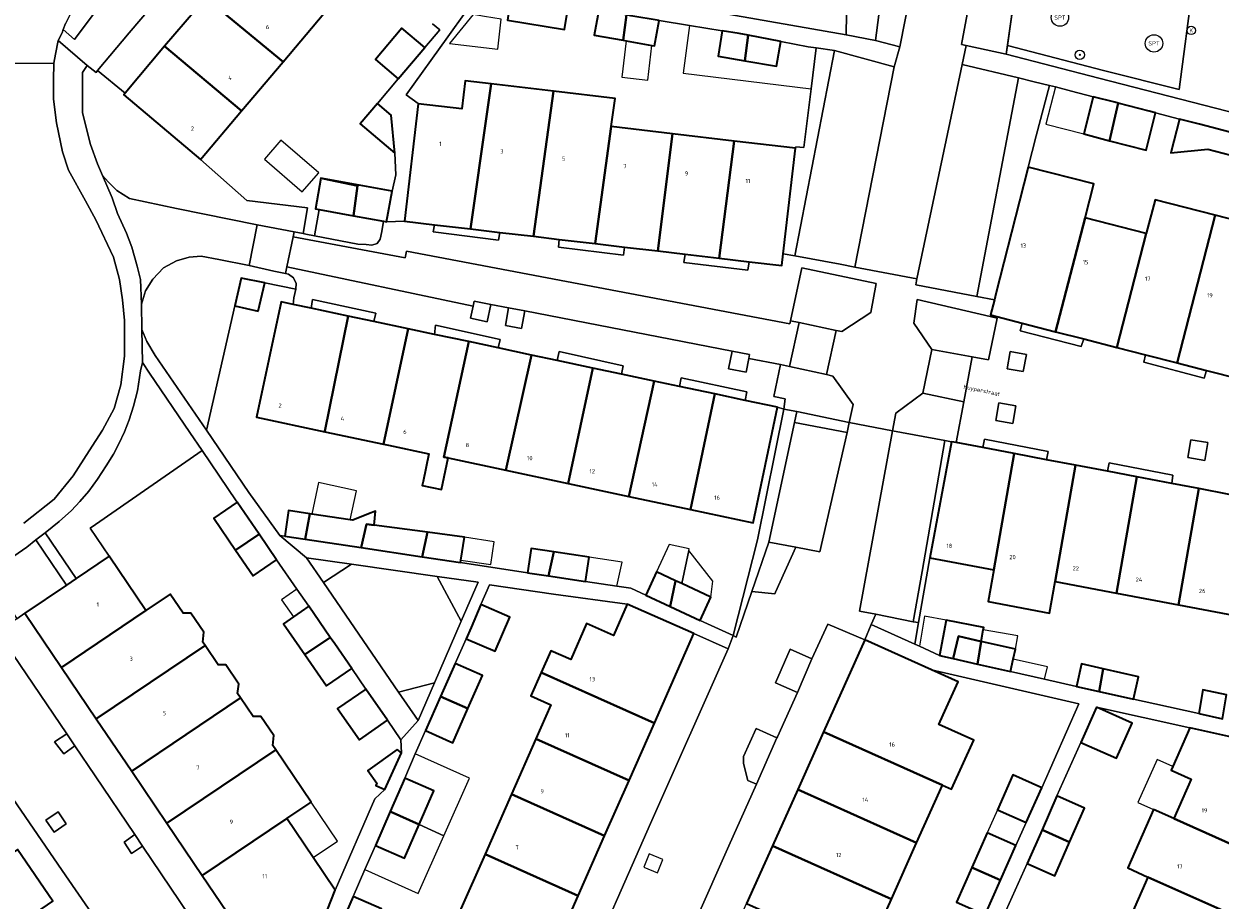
# Model space of a CAD drawing. Header units: metres. Extents: x 73718 to 76933, y 443658 to 446696.
# Tile 75 of 153: x 74532 to 74635, y 445877 to 445952. Entities that reach past the tile are written whole.
import ezdxf
from ezdxf.enums import TextEntityAlignment as Align

# ---------------------------------------------------------------- set-up
doc = ezdxf.new("R2010")
doc.units = ezdxf.units.M
for name, color, linetype, lineweight in [('B-WE-GR-BEPLANTING_CULTUUR_BODEMBEDEKKER-GV', 90, 'Continuous', 18), ('B-WE-GR-BEPLANTING_CULTUUR_HEESTERS-GV', 90, 'Continuous', 18), ('B-WE-GR-BEPLANTING_CULTUUR_ROOS-GV', 90, 'Continuous', 18), ('B-WE-GR-BEPLANTING_CULTUUR_VASTE PLANTENVAK-GV', 90, 'Continuous', 18), ('B-WE-GR-BOOM-S', 90, 'Continuous', 25), ('B-WE-GR-STRUIK-GV', 90, 'Continuous', 13), ('B-WE-IE-MEUBILAIR-S', 7, 'Continuous', 25), ('B-WE-IE-MEUBILAIR_WEGMEUBILAIR-GV', 7, 'Continuous', 18), ('B-WE-IE-MEUBILAIR_WEGMEUBILAIR-S', 7, 'Continuous', 25), ('B-WE-IE-TERREINAFSCHEIDING_KUNSTMATIG_HEKWERK-G', 20, 'IE-TERREINAFSCHEIDING_KUNSTMATIG-SO', 18), ('B-WE-OG-BEBOUWING-GV', 7, 'Continuous', 35), ('B-WE-OG-BEBOUWING-T18', 10, 'Continuous', 18), ('B-WE-OG-BEBOUWING_LUIFEL-GV', 7, 'Continuous', 18), ('B-WE-OG-BEBOUWING_OVERBOUWING-GV', 7, 'Continuous', 18), ('B-WE-OG-TERREIN_ERF-GV', 7, 'Continuous', 18), ('B-WE-OG-TOPOGRAFIE-T18', 10, 'Continuous', 18), ('B-WE-VH-GESLOTENVERHARDING_ASFALT-GV', 10, 'Continuous', 18), ('B-WE-VH-GESLOTENVERHARDING_KUNSTSTOF-GV', 10, 'Continuous', 18), ('B-WE-VH-OPENVERHARDING-GV', 30, 'Continuous', 18), ('B-WE-VH-OPENVERHARDING_BETONSTRAATSTEEN-GV', 30, 'Continuous', 18), ('B-WE-VH-OPENVERHARDING_SIERBESTRATING-GV', 30, 'Continuous', 18), ('B-WE-VH-OPENVERHARDING_TEGEL-GV', 30, 'Continuous', 18)]:
    doc.layers.add(name, color=color, linetype=linetype, lineweight=lineweight)
doc.styles.add('NLCS-ISO', font='NLCS-ISO.ttf')
doc.styles.add('NLCS-ISO-M200-T18', font='NLCS-ISO.ttf', dxfattribs={"height": 0.36})
doc.linetypes.add('IE-TERREINAFSCHEIDING_KUNSTMATIG-SO', pattern='A,4,[82,NLCS.SHX,S=0.75,R=90,X=0,Y=0],4,-2', length=10)

# ---------------------------------------------------------------- blocks, each defined once
blk = doc.blocks.new('SIE-MEUBILAIR_PUT_KOLK-SO')
blk.add_circle((0, 0), 1.8)
at = {"style": 'NLCS-ISO'}
blk.add_text('K', height=1.8, dxfattribs=at).set_placement((0, 0), align=Align.MIDDLE_CENTER)
blk = doc.blocks.new('SIE-WEG_SPEELTOESTEL-SO')
blk.add_circle((0, 0), 3.75)
at = {"style": 'NLCS-ISO'}
blk.add_text('SPT', height=1.8, dxfattribs=at).set_placement((0, 0), align=Align.MIDDLE_CENTER)
blk = doc.blocks.new('SGR-BOOM_GBKN-SO')
at = {"linetype": 'ByBlock', "lineweight": 18}
h = blk.add_hatch(color=0, dxfattribs=at)
h.dxf.hatch_style = 1
edge = h.paths.add_edge_path()
edge.add_arc((0, 0), 0.25, 0, 360)
at = {"color": 0, "linetype": 'ByBlock', "lineweight": 18}
for radius in [2, 0.25]:
    blk.add_circle((0, 0), radius, dxfattribs=at)
at = {"color": 0, "linetype": 'ByBlock', "lineweight": 18, "style": 'NLCS-ISO'}
blk.add_attdef('SOORT', (2.5, 0), '', height=1.5, dxfattribs=at)

msp = doc.modelspace()

# ---------------------------------------------------------------- linework, layer by layer
at = {"layer": 'B-WE-GR-BEPLANTING_CULTUUR_BODEMBEDEKKER-GV', "flags": 128}
for points in [[(74605.184, 445950.847), (74607.26, 445950.297), (74608.195, 445954.977), (74608.285, 445955.797), (74608.279, 445956.209), (74608.272, 445956.622), (74608.156, 445957.439), (74607.939, 445958.235), (74607.623, 445958.998), (74605.295, 445958.166), (74605.459, 445957.844), (74605.846, 445955.936)], [(74541.428, 445957.887), (74538.333, 445957.401), (74537.611, 445956.356), (74536.74, 445954.902), (74536.294, 445953.941), (74535.465, 445952.291), (74535.276, 445951.791), (74536.227, 445950.914)], [(74597.862, 445926.722), (74598.602, 445926.566), (74601.794, 445925.895), (74602.278, 445925.793), (74604.77, 445927.429), (74605.222, 445929.93), (74598.82, 445931.282)], [(74572.055, 445928.12), (74570.634, 445928.412), (74570.545, 445927.98), (74570.332, 445926.938), (74571.754, 445926.646)], [(74573.326, 445926.326), (74574.714, 445926.077), (74574.983, 445927.581), (74573.596, 445927.83)], [(74611.728, 445916.321), (74612.108, 445916.249), (74612.786, 445919.75), (74609.24, 445920.514), (74606.936, 445918.788), (74606.649, 445917.272), (74611.132, 445916.433)], [(74632.316, 445916.485), (74632.062, 445914.965), (74633.512, 445914.722), (74633.767, 445916.243)], [(74556.213, 445906.342), (74557.68, 445904.2), (74560.09, 445905.79)], [(74570.968, 445904.24), (74567.46, 445904.74), (74569.51, 445900.88)], [(74565.803, 445892.337), (74567.21, 445895.58), (74564.13, 445894.78)], [(74536.264, 445890.158), (74535.578, 445891.199), (74534.524, 445890.5), (74535.326, 445889.484)], [(74534.475, 445882.75), (74535.519, 445883.465), (74534.823, 445884.483), (74533.778, 445883.768)], [(74541.44, 445882.531), (74540.5, 445881.869), (74541.148, 445880.891), (74542.088, 445881.527)]]:
    msp.add_lwpolyline(points, close=True, dxfattribs=at)
at = {"layer": 'B-WE-GR-BEPLANTING_CULTUUR_HEESTERS-GV', "flags": 128}
for points in [[(74616.121, 445961.073), (74612.961, 445958.795), (74613.895, 445957.576), (74612.563, 445950.506), (74612.988, 445950.414), (74616.428, 445949.669), (74616.529, 445950.395), (74617.329, 445956.149), (74617.545, 445957.623), (74618.029, 445960.933)], [(74585.412, 445954.368), (74602.66, 445951.316), (74602.681, 445953.141), (74599.883, 445953.532), (74599, 445954.759), (74598.586, 445954.824), (74598.487, 445954.84), (74597.312, 445953.895), (74589.598, 445955.089), (74589.509, 445956.708), (74588.818, 445956.745), (74587.809, 445956.792), (74587.742, 445956.067), (74587.109, 445955.497), (74585.644, 445955.744)], [(74538.649, 445939.212), (74539.149, 445938.694), (74539.874, 445937.944), (74540.967, 445937.251), (74545.008, 445936.379), (74551.965, 445934.993), (74553.012, 445934.784), (74555.147, 445934.377), (74555.932, 445934.227), (74556.297, 445936.431), (74551.072, 445937.07), (74547.069, 445940.589), (74540.471, 445946.165), (74540.601, 445946.318), (74538.224, 445948.252), (74538.092, 445948.094), (74537.328, 445948.69), (74536.941, 445948.085), (74536.941, 445946.385), (74536.941, 445944.635), (74537.254, 445943.36), (74537.615, 445941.883), (74538.212, 445940.22)], [(74613.896, 445928.823), (74615.405, 445928.534), (74615.536, 445929.045), (74617.577, 445937.016), (74618.323, 445939.949), (74619.004, 445942.624), (74620.145, 445946.979), (74618.839, 445947.292), (74617.492, 445947.614)], [(74557.284, 445936.292), (74556.887, 445934.044), (74560.622, 445933.331), (74561.334, 445933.293), (74561.828, 445933.229), (74562.298, 445933.382), (74562.552, 445933.739), (74562.692, 445934.412), (74562.836, 445935.284), (74560.242, 445935.755)], [(74542.028, 445925.988), (74542.472, 445924.946), (74543.172, 445923.74), (74546.338, 445919.159), (74547.597, 445917.304), (74550.048, 445928.014), (74550.592, 445930.389), (74552.608, 445929.986), (74555.293, 445929.449), (74555.327, 445929.935), (74555.085, 445930.418), (74554.665, 445930.734), (74554.389, 445930.792), (74553.407, 445931), (74551.274, 445931.494), (74548.668, 445931.988), (74547.144, 445932.278), (74546.103, 445932.213), (74545.023, 445931.87), (74543.892, 445931.272), (74542.966, 445930.32), (74542.343, 445929.315), (74542.014, 445928.162), (74542.013, 445928.159)], [(74547.222, 445915.566), (74546.173, 445917.114), (74542.702, 445922.229), (74542.08, 445923.143), (74541.927, 445922.419), (74541.661, 445920.705), (74541.32, 445919.384), (74540.952, 445918.215), (74540.532, 445917.161), (74540.063, 445916.131), (74539.581, 445915.243), (74538.971, 445914.251), (74538.222, 445913.108), (74537.486, 445912.079), (74536.687, 445911.189), (74535.975, 445910.401), (74534.922, 445909.461), (74533.716, 445908.494), (74533.713, 445908.492), (74536.378, 445904.556), (74539.224, 445906.483), (74537.591, 445908.894), (74538.057, 445909.21)], [(74530.505, 445902.358), (74531.273, 445901.099), (74531.965, 445901.567), (74535.55, 445903.995), (74532.922, 445907.877), (74532.127, 445907.26), (74530.63, 445906.218), (74530.146, 445905.646), (74529.842, 445904.871), (74529.741, 445904.045), (74529.919, 445903.374), (74530.187, 445902.879)], [(74596.008, 445907.685), (74594.517, 445903.451), (74596.524, 445903.25), (74596.577, 445903.368), (74598.313, 445907.251)], [(74608.557, 445898.906), (74608.879, 445900.769), (74608.407, 445900.836), (74605.21, 445901.475), (74604.808, 445900.614)]]:
    msp.add_lwpolyline(points, close=True, dxfattribs=at)
at = {"layer": 'B-WE-GR-BEPLANTING_CULTUUR_ROOS-GV', "flags": 128}
for points in [[(74608.46, 445926.516), (74610.027, 445924.262), (74613.489, 445923.636), (74614.902, 445923.38), (74615.648, 445926.944), (74615.035, 445927.087), (74608.762, 445928.548)], [(74597.29, 445919.136), (74598.394, 445918.91), (74602.922, 445917.983), (74603.251, 445919.526), (74601.49, 445921.973), (74600.95, 445922.093), (74597.766, 445922.8), (74596.985, 445922.973), (74596.419, 445920.226), (74597.41, 445920.015)]]:
    msp.add_lwpolyline(points, close=True, dxfattribs=at)
at = {"layer": 'B-WE-GR-BEPLANTING_CULTUUR_VASTE PLANTENVAK-GV', "flags": 128}
for points in [[(74596.561, 445895.58), (74598.46, 445894.755), (74599.702, 445897.652), (74597.824, 445898.487)], [(74594.183, 445887.183), (74594.919, 445886.853), (74596.695, 445890.842), (74594.892, 445891.643), (74593.827, 445889.249), (74593.827, 445888.641)]]:
    msp.add_lwpolyline(points, close=True, dxfattribs=at)
at = {"layer": 'B-WE-GR-STRUIK-GV', "flags": 128}
for points in [[(74598.232, 445932.316), (74601.642, 445949.976), (74600.068, 445950.206), (74599.635, 445946.688), (74599.017, 445941.64), (74598.312, 445941.68), (74598.299, 445941.567), (74597.231, 445932.5)], [(74594.266, 445923.492), (74594.332, 445923.836), (74592.831, 445924.125), (74592.535, 445922.585), (74594.038, 445922.297)], [(74616.498, 445922.606), (74617.895, 445922.353), (74618.161, 445923.829), (74616.763, 445924.081)], [(74592.918, 445899.64), (74593.19, 445899.514), (74594.517, 445903.451), (74596.008, 445907.685), (74598.196, 445917.979), (74598.394, 445918.91), (74597.29, 445919.136), (74595.024, 445907.87)], [(74615.801, 445919.659), (74615.535, 445918.15), (74616.982, 445917.896), (74617.248, 445919.406)], [(74608.407, 445900.836), (74608.879, 445900.769), (74609.84, 445906.337), (74611.728, 445916.321), (74611.132, 445916.433), (74609.202, 445905.164)]]:
    msp.add_lwpolyline(points, close=True, dxfattribs=at)
at = {"layer": 'B-WE-IE-MEUBILAIR_WEGMEUBILAIR-GV', "flags": 128}
msp.add_lwpolyline([(74585.702, 445880.868), (74585.243, 445879.721), (74586.422, 445879.249), (74586.88, 445880.396)], close=True, dxfattribs=at)
at = {"layer": 'B-WE-IE-TERREINAFSCHEIDING_KUNSTMATIG_HEKWERK-G', "flags": 128}
for points in [[(74616.428, 445949.669), (74617.329, 445956.149), (74618.029, 445960.933), (74616.106, 445961.074), (74615.995, 445961.136), (74613.223, 445964.06), (74609.841, 445967.582), (74608.227, 445969.298), (74606.499, 445971.135), (74604.854, 445972.91), (74603.313, 445974.762), (74598.218, 445981.421), (74596.381, 445983.806), (74595.253, 445985.19), (74597.62, 445986.98), (74604.833, 445992.564), (74609.205, 445995.917), (74619.822, 446004.026), (74622.763, 446006.292), (74624.474, 446004.106)], [(74616.428, 445949.669), (74624.39, 445947.587), (74645.474, 445942.189), (74654.303, 445939.973), (74658.211, 445938.942)]]:
    msp.add_lwpolyline(points, dxfattribs=at)
at = {"layer": 'B-WE-OG-BEBOUWING-GV', "flags": 128}
for points in [[(74551.067, 445958.702), (74547.527, 445954.513), (74554.188, 445949.012), (74557.697, 445953.163)], [(74550.62, 445944.79), (74554.188, 445949.012), (74547.527, 445954.513), (74543.997, 445950.337)], [(74573.792, 445954.705), (74573.489, 445952.596), (74578.412, 445951.796), (74578.755, 445953.871)], [(74583.452, 445950.856), (74583.751, 445953.032), (74581.357, 445953.434), (74580.964, 445951.301)], [(74586.546, 445952.569), (74584.114, 445952.971), (74583.751, 445953.032), (74583.452, 445950.856), (74583.704, 445950.811), (74585.92, 445950.415), (74586.151, 445950.374)], [(74564.108, 445947.541), (74566.39, 445950.24), (74564.416, 445951.908), (74562.135, 445949.21)], [(74591.972, 445951.673), (74591.632, 445949.485), (74593.923, 445949.092), (74594.209, 445951.286), (74593.452, 445951.429)], [(74593.923, 445949.092), (74596.664, 445948.622), (74597.023, 445950.753), (74594.209, 445951.286)], [(74547.069, 445940.589), (74550.62, 445944.79), (74543.997, 445950.337), (74540.601, 445946.318), (74540.471, 445946.165)], [(74565.817, 445945.395), (74564.627, 445935.301), (74567.232, 445934.994), (74570.321, 445934.63), (74571.76, 445944.695), (74572.104, 445947.102), (74569.848, 445947.368), (74569.563, 445944.954)], [(74572.104, 445947.102), (74571.76, 445944.695), (74570.321, 445934.63), (74572.849, 445934.332), (74575.738, 445933.992), (74577.474, 445946.469)], [(74577.952, 445933.731), (74581.042, 445933.367), (74582.43, 445943.437), (74582.761, 445945.846), (74577.474, 445946.469), (74575.738, 445933.992)], [(74625.315, 445942.217), (74626.063, 445945.451), (74625.785, 445945.523), (74623.92, 445946.005), (74623.091, 445942.798)], [(74563.821, 445941.139), (74563.485, 445944.409), (74562.304, 445945.407), (74560.832, 445943.664)], [(74629.283, 445944.618), (74628.728, 445944.763), (74626.063, 445945.451), (74625.315, 445942.217), (74628.472, 445941.401)], [(74635.75, 445940.97), (74636.224, 445942.803), (74633.053, 445943.635), (74631.344, 445944.081), (74630.589, 445941.188), (74633.773, 445941.481)], [(74582.43, 445943.437), (74581.042, 445933.367), (74583.578, 445933.068), (74586.438, 445932.731), (74587.695, 445942.817)], [(74593.024, 445942.189), (74587.695, 445942.817), (74586.438, 445932.731), (74588.798, 445932.453), (74591.712, 445932.109)], [(74598.299, 445941.567), (74593.024, 445942.189), (74591.712, 445932.109), (74594.297, 445931.804), (74597.11, 445931.473), (74597.231, 445932.5)], [(74617.793, 445926.527), (74620.679, 445925.788), (74623.211, 445935.573), (74623.969, 445938.503), (74618.323, 445939.949), (74617.577, 445937.016), (74615.536, 445929.045), (74615.405, 445928.534), (74615.07, 445927.225)], [(74557.284, 445936.292), (74560.242, 445935.755), (74560.593, 445938.336), (74557.577, 445938.962), (74557.572, 445938.966), (74557.445, 445938.989), (74556.965, 445936.35)], [(74557.572, 445938.966), (74557.577, 445938.962), (74560.593, 445938.336), (74560.242, 445935.755), (74562.836, 445935.284), (74563.104, 445935.235), (74563.584, 445937.874)], [(74631.13, 445923.112), (74634.416, 445935.814), (74629.233, 445937.141), (74628.479, 445934.224), (74625.947, 445924.439), (74628.398, 445923.811)], [(74625.947, 445924.439), (74628.479, 445934.224), (74623.211, 445935.573), (74620.679, 445925.788), (74623.091, 445925.17)], [(74631.13, 445923.112), (74633.663, 445922.463), (74636.487, 445921.74), (74639.019, 445931.525), (74639.773, 445934.442), (74634.416, 445935.814)], [(74552.051, 445927.555), (74552.608, 445929.986), (74550.592, 445930.389), (74550.048, 445928.014)], [(74557.784, 445917.187), (74557.79, 445917.218), (74559.791, 445927.137), (74556.596, 445927.816), (74555.067, 445928.141), (74554.023, 445928.363), (74551.914, 445918.435)], [(74564.968, 445926.037), (74561.986, 445926.671), (74559.791, 445927.137), (74557.79, 445917.218), (74557.784, 445917.187), (74562.835, 445916.111)], [(74566.237, 445912.904), (74566.165, 445912.569), (74567.829, 445912.215), (74568.406, 445914.924), (74568.019, 445915.006), (74570.169, 445924.932), (74567.211, 445925.561), (74564.968, 445926.037), (74562.835, 445916.111), (74563.252, 445916.022), (74566.742, 445915.279)], [(74573.351, 445913.87), (74575.578, 445923.783), (74572.711, 445924.392), (74570.169, 445924.932), (74568.019, 445915.006), (74568.406, 445914.924)], [(74573.351, 445913.87), (74578.738, 445912.722), (74580.861, 445922.66), (74577.788, 445923.313), (74575.578, 445923.783)], [(74578.738, 445912.722), (74583.954, 445911.611), (74586.132, 445921.54), (74583.323, 445922.137), (74580.861, 445922.66)], [(74586.132, 445921.54), (74583.954, 445911.611), (74589.255, 445910.481), (74591.355, 445920.431), (74588.313, 445921.077)], [(74596.752, 445919.284), (74593.952, 445919.879), (74591.355, 445920.431), (74589.255, 445910.481), (74594.638, 445909.334)], [(74609.84, 445906.337), (74615.359, 445905.293), (74617.115, 445915.302), (74614.399, 445915.816), (74612.108, 445916.249), (74611.728, 445916.321)], [(74622.386, 445914.305), (74619.888, 445914.777), (74617.115, 445915.302), (74615.359, 445905.293), (74614.882, 445902.579), (74620.153, 445901.582), (74620.63, 445904.296)], [(74625.146, 445913.783), (74622.386, 445914.305), (74620.63, 445904.296), (74625.912, 445903.297), (74627.668, 445913.306)], [(74631.241, 445902.29), (74632.997, 445912.298), (74630.683, 445912.736), (74627.668, 445913.306), (74625.912, 445903.297)], [(74636.57, 445901.282), (74636.572, 445901.281), (74638.328, 445911.29), (74635.615, 445911.793), (74632.997, 445912.298), (74631.241, 445902.29)], [(74552.123, 445908.361), (74550.236, 445911.12), (74548.225, 445909.745), (74550.102, 445907.001)], [(74556.489, 445910.119), (74554.663, 445910.394), (74554.333, 445908.208), (74556.09, 445907.943)], [(74560.923, 445907.214), (74561.355, 445909.222), (74562.018, 445909.134), (74562.13, 445910.358), (74561.548, 445910.121), (74560.181, 445909.563), (74559.969, 445909.595), (74556.667, 445910.092), (74556.489, 445910.119), (74556.09, 445907.943)], [(74562.018, 445909.134), (74561.355, 445909.222), (74560.923, 445907.214), (74566.159, 445906.424), (74566.615, 445908.529)], [(74569.461, 445905.926), (74569.493, 445906.137), (74569.79, 445908.111), (74566.615, 445908.529), (74566.159, 445906.424)], [(74552.123, 445908.361), (74550.102, 445907.001), (74551.617, 445904.786), (74553.628, 445906.161)], [(74539.224, 445906.483), (74536.378, 445904.556), (74535.55, 445903.995), (74531.965, 445901.567), (74535.119, 445896.909), (74542.391, 445901.807)], [(74575.234, 445905.053), (74577.042, 445904.782), (74577.482, 445906.842), (74575.545, 445907.132)], [(74580.23, 445904.304), (74580.542, 445906.383), (74577.482, 445906.842), (74577.042, 445904.782)], [(74587.498, 445902.153), (74587.964, 445904.363), (74586.324, 445905.117), (74585.407, 445903.122)], [(74590.088, 445900.952), (74591.012, 445902.962), (74588.499, 445904.117), (74587.964, 445904.363), (74587.498, 445902.153)], [(74538.117, 445892.483), (74547.48, 445898.789), (74547.283, 445899.081), (74547.372, 445899.934), (74546.264, 445901.569), (74545.597, 445901.569), (74544.482, 445903.216), (74542.391, 445901.807), (74535.119, 445896.909)], [(74589.55, 445899.832), (74583.816, 445902.363), (74582.621, 445899.655), (74580.313, 445900.674), (74578.947, 445897.579), (74577.236, 445898.334), (74576.413, 445896.468), (74586.147, 445892.121)], [(74556.057, 445898.016), (74558.252, 445899.494), (74556.399, 445902.165), (74555.076, 445901.251), (74554.228, 445900.665)], [(74571.217, 445902.31), (74570.37, 445900.333), (74569.945, 445899.375), (74569.939, 445899.36), (74572.434, 445898.298), (74573.705, 445901.234)], [(74610.679, 445897.94), (74611.87, 445897.67), (74612.306, 445899.598), (74614.281, 445899.151), (74614.453, 445900.134), (74614.491, 445900.347), (74611.265, 445900.971)], [(74556.057, 445898.016), (74557.922, 445895.316), (74560.096, 445896.818), (74558.645, 445898.927), (74558.252, 445899.494)], [(74600.708, 445891.356), (74610.931, 445886.782), (74611.726, 445886.427), (74613.625, 445890.658), (74610.635, 445891.999), (74611.002, 445892.816), (74612.281, 445895.666), (74609.982, 445896.698), (74604.259, 445899.267)], [(74613.939, 445897.202), (74614.281, 445899.151), (74612.306, 445899.598), (74611.87, 445897.67)], [(74550.526, 445894.291), (74550.274, 445894.663), (74550.394, 445895.471), (74549.267, 445897.135), (74548.6, 445897.135), (74547.48, 445898.789), (74538.117, 445892.483), (74541.163, 445887.984)], [(74616.781, 445896.559), (74617.021, 445897.621), (74617.217, 445898.486), (74614.281, 445899.151), (74613.939, 445897.202)], [(74567.751, 445894.418), (74570.102, 445893.368), (74571.358, 445896.205), (74569.004, 445897.247)], [(74624.428, 445894.838), (74624.77, 445896.787), (74622.892, 445897.207), (74622.46, 445895.279)], [(74575.939, 445890.762), (74583.965, 445887.177), (74586.147, 445892.121), (74576.413, 445896.468), (74575.522, 445894.45), (74577.233, 445893.695)], [(74624.428, 445894.838), (74627.374, 445894.178), (74627.806, 445896.106), (74624.77, 445896.787)], [(74553.563, 445889.807), (74553.306, 445890.187), (74553.395, 445891.04), (74552.287, 445892.675), (74551.621, 445892.675), (74550.526, 445894.291), (74541.163, 445887.984), (74544.199, 445883.501)], [(74561.324, 445895.035), (74558.875, 445893.385), (74560.76, 445890.684), (74563.165, 445892.36)], [(74566.448, 445891.474), (74568.802, 445890.432), (74570.102, 445893.368), (74567.751, 445894.418)], [(74633.001, 445892.939), (74635.03, 445892.497), (74635.391, 445894.55), (74633.348, 445894.978)], [(74624.185, 445893.494), (74622.838, 445890.459), (74625.924, 445889.089), (74627.271, 445892.124)], [(74600.708, 445891.356), (74598.486, 445886.405), (74608.712, 445881.832), (74610.931, 445886.782)], [(74630.85, 445883.905), (74638.842, 445880.332), (74642.325, 445888.206), (74636.604, 445890.737), (74632.226, 445891.709), (74630.754, 445888.382), (74630.614, 445888.065), (74632.35, 445887.297)], [(74581.861, 445882.409), (74583.965, 445887.177), (74575.939, 445890.762), (74573.835, 445885.994)], [(74547.236, 445879.017), (74554.507, 445883.916), (74556.598, 445885.325), (74553.563, 445889.807), (74544.199, 445883.501)], [(74564.013, 445889.855), (74561.489, 445888.034), (74562.26, 445886.965), (74562.174, 445886.746), (74562.939, 445886.397), (74562.942, 445886.396), (74562.945, 445886.403), (74564.379, 445889.552)], [(74565.906, 445883.383), (74567.17, 445886.292), (74564.655, 445887.385), (74563.402, 445884.501)], [(74619.478, 445886.556), (74617.007, 445887.654), (74615.672, 445884.65), (74618.145, 445883.559)], [(74581.861, 445882.409), (74573.835, 445885.994), (74571.567, 445880.855), (74579.593, 445877.27)], [(74596.307, 445881.552), (74606.537, 445876.977), (74608.712, 445881.832), (74598.486, 445886.405)], [(74619.505, 445882.95), (74621.88, 445881.888), (74623.172, 445884.798), (74620.794, 445885.854)], [(74552.016, 445871.958), (74557.987, 445876.002), (74558.68, 445877.753), (74556.784, 445880.552), (74554.507, 445883.916), (74547.236, 445879.017)], [(74562.133, 445881.579), (74564.648, 445880.487), (74565.906, 445883.383), (74563.402, 445884.501)], [(74636.615, 445875.299), (74638.842, 445880.332), (74630.85, 445883.905), (74629.103, 445884.686), (74626.877, 445879.654), (74628.623, 445878.873)], [(74619.505, 445882.95), (74618.216, 445880.047), (74620.595, 445878.991), (74621.88, 445881.888)], [(74615.941, 445878.6), (74617.264, 445881.577), (74614.787, 445882.677), (74613.467, 445879.706)], [(74522.488, 445875.25), (74522.685, 445874.963), (74525.556, 445870.786), (74527.025, 445871.795), (74534.38, 445876.81), (74531.325, 445881.255), (74523.956, 445876.259)], [(74577.398, 445872.295), (74579.593, 445877.27), (74571.567, 445880.855), (74569.372, 445875.88)], [(74596.307, 445881.552), (74594.086, 445876.603), (74602.113, 445873.014), (74604.319, 445872.027), (74604.826, 445871.8), (74605.269, 445872.786), (74604.761, 445873.014), (74606.537, 445876.977)], [(74615.941, 445878.6), (74613.467, 445879.706), (74612.142, 445876.723), (74614.618, 445875.623)], [(74634.42, 445870.336), (74636.615, 445875.299), (74628.623, 445878.873), (74626.428, 445873.91)], [(74561.494, 445873.493), (74562.653, 445876.129), (74560.229, 445877.195), (74559.076, 445874.573)]]:
    msp.add_lwpolyline(points, close=True, dxfattribs=at)
at = {"layer": 'B-WE-OG-BEBOUWING_LUIFEL-GV', "flags": 128}
for points in [[(74572.969, 445952.68), (74571.511, 445952.917), (74570.536, 445953.075), (74568.515, 445950.574), (74572.664, 445950.086)], [(74588.616, 445948.027), (74599.635, 445946.688), (74600.068, 445950.206), (74599.38, 445950.306), (74597.023, 445950.753), (74596.664, 445948.622), (74593.923, 445949.092), (74591.632, 445949.485), (74591.972, 445951.673), (74589.176, 445952.135)], [(74583.342, 445947.674), (74585.572, 445947.415), (74585.92, 445950.415), (74583.704, 445950.811)], [(74623.091, 445942.798), (74623.92, 445946.005), (74622.051, 445946.488), (74620.656, 445946.847), (74619.82, 445943.655)], [(74560.505, 445912.111), (74557.245, 445912.805), (74556.667, 445910.092), (74559.969, 445909.595)], [(74572.068, 445905.75), (74572.365, 445907.723), (74569.79, 445908.111), (74569.493, 445906.137)], [(74588.499, 445904.117), (74589.104, 445906.956), (74589.139, 445907.118), (74587.43, 445907.482), (74586.324, 445905.117), (74587.964, 445904.363)], [(74589.104, 445906.956), (74588.499, 445904.117), (74591.012, 445902.962), (74591.165, 445904.314)], [(74583.377, 445905.958), (74580.542, 445906.383), (74580.23, 445904.304), (74582.899, 445903.904)], [(74556.399, 445902.165), (74555.373, 445903.645), (74554.054, 445902.73), (74555.076, 445901.251)], [(74611.265, 445900.971), (74609.4, 445901.331), (74608.955, 445898.725), (74610.679, 445897.94)], [(74617.415, 445899.614), (74614.453, 445900.134), (74614.281, 445899.151), (74617.217, 445898.486)], [(74617.021, 445897.621), (74616.781, 445896.559), (74619.726, 445895.895), (74619.965, 445896.958)], [(74565.906, 445883.383), (74568.031, 445882.434), (74570.243, 445887.385), (74565.57, 445889.472), (74564.655, 445887.385), (74567.17, 445886.292)], [(74629.413, 445888.975), (74627.763, 445885.285), (74629.103, 445884.686), (74630.85, 445883.905), (74632.35, 445887.297), (74630.614, 445888.065), (74630.754, 445888.382)], [(74556.784, 445880.552), (74558.872, 445881.966), (74556.598, 445885.325), (74554.507, 445883.916)], [(74615.672, 445884.65), (74614.787, 445882.677), (74617.264, 445881.577), (74618.145, 445883.559)], [(74568.031, 445882.434), (74565.906, 445883.383), (74564.648, 445880.487), (74562.133, 445881.579), (74561.236, 445879.514), (74565.814, 445877.469)]]:
    msp.add_lwpolyline(points, close=True, dxfattribs=at)
at = {"layer": 'B-WE-OG-BEBOUWING_OVERBOUWING-GV', "flags": 128}
msp.add_lwpolyline([(74555.843, 445937.822), (74557.256, 445939.461), (74554.004, 445942.265), (74552.591, 445940.627)], close=True, dxfattribs=at)
at = {"layer": 'B-WE-OG-TERREIN_ERF-GV', "flags": 128}
for points in [[(74560.285, 445972.078), (74563.759, 445976.187), (74567.223, 445980.286), (74570.722, 445984.426), (74574.315, 445988.677), (74572.027, 445990.716), (74564.688, 445982.036), (74556.994, 445972.924), (74550.938, 445965.744), (74552.145, 445964.717), (74545.467, 445956.825), (74540.948, 445951.5), (74538.224, 445948.252), (74540.601, 445946.318), (74543.997, 445950.337), (74547.527, 445954.513), (74551.067, 445958.702), (74554.492, 445962.754), (74553.274, 445963.783), (74556.834, 445967.995)], [(74567.232, 445934.994), (74567.112, 445934.378), (74572.729, 445933.67), (74572.849, 445934.332), (74570.321, 445934.63)], [(74577.952, 445933.731), (74577.899, 445933.065), (74583.489, 445932.358), (74583.578, 445933.068), (74581.042, 445933.367)], [(74588.798, 445932.453), (74588.672, 445931.754), (74594.186, 445931.071), (74594.297, 445931.804), (74591.712, 445932.109)], [(74552.051, 445927.555), (74550.048, 445928.014), (74547.597, 445917.304), (74551.232, 445911.95), (74553.9, 445908.26), (74554.333, 445908.208), (74554.663, 445910.394), (74556.489, 445910.119), (74556.667, 445910.092), (74559.969, 445909.595), (74560.181, 445909.563), (74561.548, 445910.121), (74562.13, 445910.358), (74562.018, 445909.134), (74566.615, 445908.529), (74569.79, 445908.111), (74569.493, 445906.137), (74569.461, 445905.926), (74575.234, 445905.053), (74575.545, 445907.132), (74577.482, 445906.842), (74580.542, 445906.383), (74580.23, 445904.304), (74582.899, 445903.904), (74584.112, 445903.722), (74585.407, 445903.122), (74586.324, 445905.117), (74587.964, 445904.363), (74588.499, 445904.117), (74591.012, 445902.962), (74590.088, 445900.952), (74592.918, 445899.64), (74595.024, 445907.87), (74597.29, 445919.136), (74596.752, 445919.284), (74594.638, 445909.334), (74589.255, 445910.481), (74583.954, 445911.611), (74578.738, 445912.722), (74573.351, 445913.87), (74568.406, 445914.924), (74567.829, 445912.215), (74566.165, 445912.569), (74566.237, 445912.904), (74566.742, 445915.279), (74563.252, 445916.022), (74562.835, 445916.111), (74557.784, 445917.187), (74551.914, 445918.435), (74554.023, 445928.363), (74555.067, 445928.141), (74555.123, 445928.69), (74555.293, 445929.449), (74552.608, 445929.986)], [(74556.596, 445927.816), (74559.791, 445927.137), (74561.986, 445926.671), (74562.175, 445927.375), (74556.711, 445928.553)], [(74572.711, 445924.392), (74572.884, 445925.124), (74567.32, 445926.352), (74567.211, 445925.561), (74570.169, 445924.932)], [(74620.679, 445925.788), (74617.793, 445926.527), (74617.626, 445925.858), (74622.873, 445924.516), (74623.091, 445925.17)], [(74577.788, 445923.313), (74580.861, 445922.66), (74583.323, 445922.137), (74583.468, 445922.859), (74577.955, 445924.074)], [(74631.13, 445923.112), (74628.398, 445923.811), (74628.274, 445923.163), (74633.457, 445921.782), (74633.663, 445922.463)], [(74588.313, 445921.077), (74591.355, 445920.431), (74593.952, 445919.879), (74594.103, 445920.62), (74588.461, 445921.822)], [(74617.115, 445915.302), (74619.888, 445914.777), (74620.032, 445915.472), (74614.544, 445916.548), (74614.399, 445915.816)], [(74539.224, 445906.483), (74542.391, 445901.807), (74544.482, 445903.216), (74545.597, 445901.569), (74546.264, 445901.569), (74547.372, 445899.934), (74547.283, 445899.081), (74547.48, 445898.789), (74548.6, 445897.135), (74549.267, 445897.135), (74550.394, 445895.471), (74550.274, 445894.663), (74550.526, 445894.291), (74551.621, 445892.675), (74552.287, 445892.675), (74553.395, 445891.04), (74553.306, 445890.187), (74553.563, 445889.807), (74556.598, 445885.325), (74554.507, 445883.916), (74556.784, 445880.552), (74558.68, 445877.753), (74562.093, 445885.594), (74562.939, 445886.397), (74562.174, 445886.746), (74562.26, 445886.965), (74561.489, 445888.034), (74564.013, 445889.855), (74564.379, 445889.552), (74564.315, 445890.689), (74563.165, 445892.36), (74560.76, 445890.684), (74558.875, 445893.385), (74561.324, 445895.035), (74560.096, 445896.818), (74557.922, 445895.316), (74556.057, 445898.016), (74554.228, 445900.665), (74555.076, 445901.251), (74556.399, 445902.165), (74555.373, 445903.645), (74553.628, 445906.161), (74551.617, 445904.786), (74550.102, 445907.001), (74548.225, 445909.745), (74550.236, 445911.12), (74550.161, 445911.23), (74547.222, 445915.566), (74538.057, 445909.21), (74537.591, 445908.894)], [(74625.146, 445913.783), (74627.668, 445913.306), (74630.683, 445912.736), (74630.769, 445913.45), (74625.293, 445914.511)], [(74535.578, 445891.199), (74536.264, 445890.158), (74538.009, 445887.583), (74541.44, 445882.531), (74542.088, 445881.527), (74546.906, 445874.395), (74549.638, 445870.408), (74551.977, 445871.932), (74552.016, 445871.958), (74547.236, 445879.017), (74544.199, 445883.501), (74541.163, 445887.984), (74538.117, 445892.483), (74535.119, 445896.909), (74531.965, 445901.567), (74531.273, 445901.099), (74529.607, 445899.971), (74530.379, 445898.853)], [(74596.307, 445881.552), (74598.486, 445886.405), (74600.708, 445891.356), (74604.259, 445899.267), (74601.061, 445900.625), (74599.702, 445897.652), (74598.46, 445894.755), (74596.738, 445890.937), (74596.695, 445890.842), (74594.919, 445886.853), (74592.558, 445881.555), (74586.975, 445869.03), (74582.115, 445858.256), (74585.218, 445856.848), (74587.454, 445861.83), (74589.734, 445866.908), (74591.864, 445871.653), (74594.086, 445876.603)], [(74586.147, 445892.121), (74583.965, 445887.177), (74581.861, 445882.409), (74579.593, 445877.27), (74577.398, 445872.295), (74575.221, 445867.362), (74572.964, 445862.248), (74575.889, 445860.994), (74575.92, 445861.064), (74579.709, 445869.608), (74585.824, 445883.494), (74592.486, 445898.496), (74589.55, 445899.832)]]:
    msp.add_lwpolyline(points, close=True, dxfattribs=at)
for points in [[(74578.755, 445953.871), (74578.412, 445951.796), (74573.489, 445952.596)], [(74557.697, 445953.163), (74554.188, 445949.012), (74550.62, 445944.79), (74547.069, 445940.589), (74551.072, 445937.07), (74556.297, 445936.431), (74555.932, 445934.227), (74556.139, 445934.187), (74556.887, 445934.044), (74557.284, 445936.292), (74556.965, 445936.35), (74557.445, 445938.989), (74557.572, 445938.966), (74563.584, 445937.874), (74563.896, 445939.277), (74563.821, 445941.139), (74560.832, 445943.664), (74562.304, 445945.407), (74564.108, 445947.541), (74562.135, 445949.21), (74564.416, 445951.908), (74566.39, 445950.24), (74567.672, 445951.757), (74567.06, 445952.285)], [(74569.899, 445953.288), (74568.376, 445951.167), (74564.796, 445946.161), (74565.821, 445945.433), (74565.817, 445945.395), (74569.563, 445944.954), (74569.848, 445947.368), (74572.104, 445947.102), (74577.474, 445946.469), (74582.761, 445945.846), (74582.43, 445943.437), (74587.695, 445942.817), (74593.024, 445942.189), (74598.299, 445941.567), (74598.312, 445941.68), (74599.017, 445941.64), (74599.635, 445946.688), (74600.068, 445950.206), (74599.38, 445950.306), (74597.023, 445950.753), (74596.664, 445948.622), (74593.923, 445949.092), (74591.632, 445949.485), (74591.972, 445951.673), (74589.176, 445952.135), (74586.546, 445952.569), (74586.151, 445950.374), (74585.92, 445950.415), (74583.704, 445950.811), (74583.452, 445950.856), (74580.964, 445951.301), (74581.357, 445953.434)], [(74635.75, 445940.97), (74633.773, 445941.481), (74630.589, 445941.188), (74631.344, 445944.081), (74629.283, 445944.618), (74628.472, 445941.401), (74625.315, 445942.217), (74623.091, 445942.798), (74623.92, 445946.005), (74622.051, 445946.488), (74620.656, 445946.847), (74620.145, 445946.979), (74619.004, 445942.624), (74618.323, 445939.949), (74623.969, 445938.503), (74623.211, 445935.573), (74628.479, 445934.224), (74629.233, 445937.141), (74634.416, 445935.814), (74639.773, 445934.442)], [(74636.57, 445901.282), (74631.241, 445902.29), (74625.912, 445903.297), (74620.63, 445904.296), (74620.153, 445901.582), (74614.882, 445902.579), (74615.359, 445905.293), (74609.84, 445906.337), (74608.879, 445900.769), (74608.557, 445898.906), (74608.955, 445898.725), (74610.679, 445897.94), (74611.265, 445900.971), (74614.491, 445900.347), (74614.453, 445900.134), (74614.281, 445899.151), (74617.217, 445898.486), (74617.021, 445897.621), (74616.781, 445896.559), (74619.726, 445895.895), (74622.46, 445895.279), (74622.892, 445897.207), (74624.77, 445896.787), (74627.806, 445896.106), (74627.374, 445894.178), (74629.216, 445893.765), (74633.001, 445892.939), (74633.348, 445894.978), (74635.391, 445894.55)], [(74569.372, 445875.88), (74571.567, 445880.855), (74573.835, 445885.994), (74575.939, 445890.762), (74577.233, 445893.695), (74575.522, 445894.45), (74576.413, 445896.468), (74577.236, 445898.334), (74578.947, 445897.579), (74580.313, 445900.674), (74582.621, 445899.655), (74583.816, 445902.363), (74577.456, 445903.222), (74571.942, 445904.005), (74571.217, 445902.31), (74573.705, 445901.234), (74572.434, 445898.298), (74569.939, 445899.36), (74569.004, 445897.247), (74571.358, 445896.205), (74570.102, 445893.368), (74568.802, 445890.432), (74566.448, 445891.474), (74565.57, 445889.472), (74564.655, 445887.385), (74567.17, 445886.292), (74565.906, 445883.383), (74564.648, 445880.487), (74562.133, 445881.579), (74561.236, 445879.514), (74560.229, 445877.195), (74562.653, 445876.129)], [(74612.142, 445876.723), (74613.467, 445879.706), (74614.787, 445882.677), (74617.264, 445881.577), (74618.145, 445883.559), (74615.672, 445884.65), (74617.007, 445887.654), (74619.478, 445886.556), (74622.686, 445893.771), (74609.982, 445896.698), (74612.281, 445895.666), (74611.002, 445892.816), (74610.635, 445891.999), (74613.625, 445890.658), (74611.726, 445886.427), (74610.931, 445886.782), (74608.712, 445881.832), (74606.537, 445876.977), (74604.761, 445873.014)], [(74626.428, 445873.91), (74628.623, 445878.873), (74626.877, 445879.654), (74629.103, 445884.686), (74630.85, 445883.905), (74632.35, 445887.297), (74630.614, 445888.065), (74630.754, 445888.382), (74632.226, 445891.709), (74624.185, 445893.494), (74627.271, 445892.124), (74625.924, 445889.089), (74622.838, 445890.459), (74620.794, 445885.854), (74623.172, 445884.798), (74621.88, 445881.888), (74620.595, 445878.991), (74618.216, 445880.047), (74616.42, 445876.037)], [(74540.429, 445871.836), (74535.495, 445878.983), (74532.355, 445883.552), (74527.283, 445890.913)], [(74531.325, 445881.255), (74534.38, 445876.81)]]:
    msp.add_lwpolyline(points, dxfattribs=at)
at = {"layer": 'B-WE-VH-GESLOTENVERHARDING_ASFALT-GV', "flags": 128}
for points in [[(74499.931, 445957.869), (74517.899, 445949.936), (74519.751, 445949.119), (74520.319, 445948.868), (74534.468, 445948.88), (74534.615, 445949.66), (74534.838, 445950.847), (74535.166, 445951.5), (74535.276, 445951.791), (74535.465, 445952.291)], [(74531.885, 445909.314), (74534.499, 445911.393), (74536.117, 445913.381), (74537.51, 445915.541), (74538.656, 445917.315), (74539.658, 445919.19), (74540.231, 445921.222), (74540.549, 445923.675), (74540.549, 445925.058), (74540.549, 445926.761), (74540.379, 445928.534), (74540.107, 445930.275), (74539.597, 445932.202), (74538.087, 445935.407), (74537.186, 445937.048), (74535.735, 445939.688), (74535.201, 445941.249), (74534.699, 445943.752), (74534.428, 445945.801), (74534.428, 445947.429), (74534.468, 445948.88), (74520.319, 445948.868)]]:
    msp.add_lwpolyline(points, dxfattribs=at)
at = {"layer": 'B-WE-VH-GESLOTENVERHARDING_KUNSTSTOF-GV', "flags": 128}
for points in [[(74617.329, 445956.149), (74616.529, 445950.395), (74624.8, 445948.269), (74631.314, 445946.63), (74632.492, 445955.595), (74617.545, 445957.623)], [(74564.13, 445894.78), (74567.21, 445895.58), (74569.51, 445900.88), (74567.46, 445904.74), (74560.09, 445905.79), (74557.68, 445904.2)]]:
    msp.add_lwpolyline(points, close=True, dxfattribs=at)
at = {"layer": 'B-WE-VH-OPENVERHARDING-GV', "flags": 128}
msp.add_lwpolyline([(74564.13, 445894.78), (74557.68, 445904.2), (74556.213, 445906.342), (74553.9, 445908.26), (74551.232, 445911.95), (74547.597, 445917.304), (74546.338, 445919.159), (74543.172, 445923.74), (74542.472, 445924.946), (74542.028, 445925.988), (74542.08, 445923.143), (74542.702, 445922.229), (74546.173, 445917.114), (74547.222, 445915.566), (74550.161, 445911.23), (74550.236, 445911.12), (74552.123, 445908.361), (74553.628, 445906.161), (74555.373, 445903.645), (74556.399, 445902.165), (74558.252, 445899.494), (74558.645, 445898.927), (74560.096, 445896.818), (74561.324, 445895.035), (74563.165, 445892.36), (74564.315, 445890.689), (74565.803, 445892.337)], close=True, dxfattribs=at)
at = {"layer": 'B-WE-VH-OPENVERHARDING_BETONSTRAATSTEEN-GV', "flags": 128}
for points in [[(74612.47, 445959.451), (74608.279, 445956.209), (74608.285, 445955.797), (74608.195, 445954.977), (74607.26, 445950.297), (74606.788, 445948.57), (74603.391, 445931.346), (74608.739, 445930.325), (74612.641, 445948.775), (74612.988, 445950.414), (74612.563, 445950.506), (74613.895, 445957.576), (74612.961, 445958.795)], [(74554.389, 445930.792), (74554.508, 445931.356), (74555.056, 445933.945), (74555.147, 445934.377), (74553.012, 445934.784), (74551.965, 445934.993), (74551.274, 445931.494), (74553.407, 445931)], [(74597.766, 445922.8), (74600.95, 445922.093), (74601.794, 445925.895), (74598.602, 445926.566)], [(74609.24, 445920.514), (74612.786, 445919.75), (74613.489, 445923.636), (74610.027, 445924.262)]]:
    msp.add_lwpolyline(points, close=True, dxfattribs=at)
at = {"layer": 'B-WE-VH-OPENVERHARDING_SIERBESTRATING-GV', "flags": 128}
for points in [[(74598.232, 445932.316), (74602.146, 445931.584), (74603.391, 445931.346), (74606.788, 445948.57), (74601.642, 445949.976)], [(74613.896, 445928.823), (74617.492, 445947.614), (74612.641, 445948.775), (74608.739, 445930.325), (74608.634, 445929.83)], [(74570.545, 445927.98), (74570.634, 445928.412), (74572.055, 445928.12), (74573.596, 445927.83), (74574.983, 445927.581), (74592.831, 445924.125), (74594.332, 445923.836), (74594.266, 445923.492), (74596.985, 445922.973), (74597.766, 445922.8), (74598.602, 445926.566), (74597.862, 445926.722), (74597.802, 445926.461), (74564.81, 445932.728), (74564.688, 445932.156), (74555.056, 445933.945), (74554.508, 445931.356)], [(74555.327, 445929.935), (74555.293, 445929.449), (74555.123, 445928.69), (74555.067, 445928.141), (74556.596, 445927.816), (74556.711, 445928.553), (74562.175, 445927.375), (74561.986, 445926.671), (74564.968, 445926.037), (74567.211, 445925.561), (74567.32, 445926.352), (74572.884, 445925.124), (74572.711, 445924.392), (74575.578, 445923.783), (74577.788, 445923.313), (74577.955, 445924.074), (74583.468, 445922.859), (74583.323, 445922.137), (74586.132, 445921.54), (74588.313, 445921.077), (74588.461, 445921.822), (74594.103, 445920.62), (74593.952, 445919.879), (74596.752, 445919.284), (74597.29, 445919.136), (74597.41, 445920.015), (74596.419, 445920.226), (74596.985, 445922.973), (74594.266, 445923.492), (74594.038, 445922.297), (74592.535, 445922.585), (74592.831, 445924.125), (74574.983, 445927.581), (74574.714, 445926.077), (74573.326, 445926.326), (74573.596, 445927.83), (74572.055, 445928.12), (74571.754, 445926.646), (74570.332, 445926.938), (74570.545, 445927.98), (74554.508, 445931.356), (74554.389, 445930.792), (74554.665, 445930.734), (74555.085, 445930.418)], [(74616.498, 445922.606), (74616.763, 445924.081), (74618.161, 445923.829), (74617.895, 445922.353)], [(74615.801, 445919.659), (74617.248, 445919.406), (74616.982, 445917.896), (74615.535, 445918.15)], [(74598.313, 445907.251), (74600.381, 445906.862), (74602.727, 445917.13), (74598.196, 445917.979), (74596.008, 445907.685)], [(74605.21, 445901.475), (74608.407, 445900.836), (74609.202, 445905.164), (74611.132, 445916.433), (74606.649, 445917.272), (74603.802, 445901.757)], [(74632.316, 445916.485), (74633.767, 445916.243), (74633.512, 445914.722), (74632.062, 445914.965)], [(74533.778, 445883.768), (74534.823, 445884.483), (74535.519, 445883.465), (74534.475, 445882.75)]]:
    msp.add_lwpolyline(points, close=True, dxfattribs=at)
for points in [[(74636.487, 445921.74), (74633.663, 445922.463), (74633.457, 445921.782), (74628.274, 445923.163), (74628.398, 445923.811), (74625.947, 445924.439), (74623.091, 445925.17), (74622.873, 445924.516), (74617.626, 445925.858), (74617.793, 445926.527), (74615.07, 445927.225), (74615.405, 445928.534), (74613.896, 445928.823), (74608.634, 445929.83), (74608.739, 445930.325), (74603.391, 445931.346), (74602.146, 445931.584), (74598.232, 445932.316), (74597.231, 445932.5), (74597.11, 445931.473), (74594.297, 445931.804), (74594.186, 445931.071), (74588.672, 445931.754), (74588.798, 445932.453), (74586.438, 445932.731), (74583.578, 445933.068), (74583.489, 445932.358), (74577.899, 445933.065), (74577.952, 445933.731), (74575.738, 445933.992), (74572.849, 445934.332), (74572.729, 445933.67), (74567.112, 445934.378), (74567.232, 445934.994), (74564.627, 445935.301), (74563.104, 445935.235), (74562.836, 445935.284), (74562.692, 445934.412), (74562.552, 445933.739), (74562.298, 445933.382), (74561.828, 445933.229), (74561.334, 445933.293), (74560.622, 445933.331), (74556.887, 445934.044), (74556.139, 445934.187), (74555.932, 445934.227), (74555.147, 445934.377), (74555.056, 445933.945), (74564.688, 445932.156), (74564.81, 445932.728), (74597.802, 445926.461), (74597.862, 445926.722), (74598.82, 445931.282), (74605.222, 445929.93), (74604.77, 445927.429), (74602.278, 445925.793), (74601.794, 445925.895), (74600.95, 445922.093), (74601.49, 445921.973), (74603.251, 445919.526), (74602.922, 445917.983), (74606.649, 445917.272), (74606.936, 445918.788), (74609.24, 445920.514), (74610.027, 445924.262), (74608.46, 445926.516), (74608.762, 445928.548), (74615.035, 445927.087), (74615.648, 445926.944), (74614.902, 445923.38), (74613.489, 445923.636), (74612.786, 445919.75), (74612.108, 445916.249), (74614.399, 445915.816), (74614.544, 445916.548), (74620.032, 445915.472), (74619.888, 445914.777), (74622.386, 445914.305), (74625.146, 445913.783), (74625.293, 445914.511), (74630.769, 445913.45), (74630.683, 445912.736), (74632.997, 445912.298), (74635.615, 445911.793)], [(74586.975, 445869.03), (74592.558, 445881.555), (74594.919, 445886.853), (74594.183, 445887.183), (74593.827, 445888.641), (74593.827, 445889.249), (74594.892, 445891.643), (74596.695, 445890.842), (74596.738, 445890.937), (74598.46, 445894.755), (74596.561, 445895.58), (74597.824, 445898.487), (74599.702, 445897.652), (74601.061, 445900.625), (74604.259, 445899.267), (74604.808, 445900.614), (74605.21, 445901.475), (74603.802, 445901.757), (74606.649, 445917.272), (74602.922, 445917.983), (74602.727, 445917.13), (74600.381, 445906.862), (74598.313, 445907.251), (74596.577, 445903.368), (74596.524, 445903.25), (74594.517, 445903.451), (74593.19, 445899.514), (74592.918, 445899.64), (74592.486, 445898.496), (74585.824, 445883.494), (74579.709, 445869.608)], [(74546.906, 445874.395), (74542.088, 445881.527), (74541.148, 445880.891), (74540.5, 445881.869), (74541.44, 445882.531), (74538.009, 445887.583), (74536.264, 445890.158), (74535.326, 445889.484), (74534.524, 445890.5), (74535.578, 445891.199), (74530.379, 445898.853)], [(74527.283, 445890.913), (74532.355, 445883.552), (74535.495, 445878.983), (74540.429, 445871.836)]]:
    msp.add_lwpolyline(points, dxfattribs=at)
at = {"layer": 'B-WE-VH-OPENVERHARDING_TEGEL-GV', "flags": 128}
for points in [[(74534.838, 445950.847), (74537.328, 445948.69), (74538.092, 445948.094), (74538.224, 445948.252), (74540.948, 445951.5), (74545.467, 445956.825), (74552.145, 445964.717), (74550.938, 445965.744), (74556.994, 445972.924), (74564.688, 445982.036), (74572.027, 445990.716), (74577.114, 445995.614), (74574.336, 445996.623), (74570.894, 445992.39), (74565.197, 445986.136), (74561.894, 445982.156), (74551.386, 445969.566), (74547.702, 445965.152), (74541.438, 445957.9), (74541.428, 445957.887), (74536.227, 445950.914), (74535.276, 445951.791), (74535.166, 445951.5)], [(74538.649, 445939.212), (74539.489, 445937.304), (74539.948, 445935.964), (74540.726, 445934.265), (74541.184, 445933.071), (74541.642, 445931.417), (74541.916, 445930.269), (74542.014, 445928.162), (74542.343, 445929.315), (74542.966, 445930.32), (74543.892, 445931.272), (74545.023, 445931.87), (74546.103, 445932.213), (74547.144, 445932.278), (74548.668, 445931.988), (74551.274, 445931.494), (74551.965, 445934.993), (74545.008, 445936.379), (74540.967, 445937.251), (74539.874, 445937.944), (74539.149, 445938.694)], [(74598.196, 445917.979), (74602.727, 445917.13), (74602.922, 445917.983), (74598.394, 445918.91)], [(74533.713, 445908.492), (74532.922, 445907.877), (74535.55, 445903.995), (74536.378, 445904.556)]]:
    msp.add_lwpolyline(points, close=True, dxfattribs=at)
for points in [[(74632.492, 445955.595), (74631.314, 445946.63), (74624.8, 445948.269), (74616.529, 445950.395), (74616.428, 445949.669), (74624.39, 445947.587), (74645.474, 445942.189), (74652.228, 445940.494), (74654.303, 445939.973), (74658.211, 445938.942), (74658.91, 445941.836), (74659.411, 445943.87), (74659.678, 445943.804), (74661.372, 445950.578), (74663.948, 445960.786)], [(74602.681, 445953.141), (74602.66, 445951.316), (74605.184, 445950.847), (74605.846, 445955.936)], [(74586.546, 445952.569), (74589.176, 445952.135), (74591.972, 445951.673), (74593.452, 445951.429), (74594.209, 445951.286), (74597.023, 445950.753), (74599.38, 445950.306), (74600.068, 445950.206), (74601.642, 445949.976), (74606.788, 445948.57), (74607.26, 445950.297), (74605.184, 445950.847), (74602.66, 445951.316), (74585.412, 445954.368)], [(74567.06, 445952.285), (74567.672, 445951.757), (74566.39, 445950.24), (74564.108, 445947.541), (74562.304, 445945.407), (74563.485, 445944.409), (74563.821, 445941.139), (74563.896, 445939.277), (74563.584, 445937.874), (74563.104, 445935.235), (74564.627, 445935.301), (74565.817, 445945.395), (74565.821, 445945.433), (74564.796, 445946.161), (74568.376, 445951.167), (74569.899, 445953.288)], [(74530.63, 445906.218), (74532.127, 445907.26), (74532.922, 445907.877), (74533.713, 445908.492), (74533.716, 445908.494), (74534.922, 445909.461), (74535.975, 445910.401), (74536.687, 445911.189), (74537.486, 445912.079), (74538.222, 445913.108), (74538.971, 445914.251), (74539.581, 445915.243), (74540.063, 445916.131), (74540.532, 445917.161), (74540.952, 445918.215), (74541.32, 445919.384), (74541.661, 445920.705), (74541.927, 445922.419), (74542.08, 445923.143), (74542.028, 445925.988), (74542.013, 445928.159), (74542.014, 445928.162), (74541.916, 445930.269), (74541.642, 445931.417), (74541.184, 445933.071), (74540.726, 445934.265), (74539.948, 445935.964), (74539.489, 445937.304), (74538.649, 445939.212), (74538.212, 445940.22), (74537.615, 445941.883), (74537.254, 445943.36), (74536.941, 445944.635), (74536.941, 445946.385), (74536.941, 445948.085), (74537.328, 445948.69), (74534.838, 445950.847), (74534.615, 445949.66), (74534.468, 445948.88), (74534.428, 445947.429), (74534.428, 445945.801), (74534.699, 445943.752), (74535.201, 445941.249), (74535.735, 445939.688), (74537.186, 445937.048), (74538.087, 445935.407), (74539.597, 445932.202), (74540.107, 445930.275), (74540.379, 445928.534), (74540.549, 445926.761), (74540.549, 445925.058), (74540.549, 445923.675), (74540.231, 445921.222), (74539.658, 445919.19), (74538.656, 445917.315), (74537.51, 445915.541), (74536.117, 445913.381), (74534.499, 445911.393), (74531.885, 445909.314)], [(74645.474, 445942.189), (74624.39, 445947.587), (74616.428, 445949.669), (74612.988, 445950.414), (74612.641, 445948.775), (74617.492, 445947.614), (74618.839, 445947.292), (74620.145, 445946.979), (74620.656, 445946.847), (74622.051, 445946.488), (74623.92, 445946.005), (74625.785, 445945.523), (74626.063, 445945.451), (74628.728, 445944.763), (74629.283, 445944.618), (74631.344, 445944.081), (74633.053, 445943.635), (74636.224, 445942.803)], [(74559.076, 445874.573), (74560.229, 445877.195), (74561.236, 445879.514), (74562.133, 445881.579), (74563.402, 445884.501), (74564.655, 445887.385), (74565.57, 445889.472), (74566.448, 445891.474), (74567.751, 445894.418), (74569.004, 445897.247), (74569.939, 445899.36), (74569.945, 445899.375), (74570.37, 445900.333), (74571.217, 445902.31), (74571.942, 445904.005), (74577.456, 445903.222), (74583.816, 445902.363), (74589.55, 445899.832), (74592.486, 445898.496), (74592.918, 445899.64), (74590.088, 445900.952), (74587.498, 445902.153), (74585.407, 445903.122), (74584.112, 445903.722), (74582.899, 445903.904), (74580.23, 445904.304), (74577.042, 445904.782), (74575.234, 445905.053), (74569.461, 445905.926), (74566.159, 445906.424), (74560.923, 445907.214), (74556.09, 445907.943), (74554.333, 445908.208), (74553.9, 445908.26), (74556.213, 445906.342), (74560.09, 445905.79), (74567.46, 445904.74), (74570.968, 445904.24), (74569.51, 445900.88), (74567.21, 445895.58), (74565.803, 445892.337), (74564.315, 445890.689), (74564.379, 445889.552), (74562.945, 445886.403), (74562.942, 445886.396), (74562.939, 445886.397), (74562.093, 445885.594), (74558.68, 445877.753), (74557.987, 445876.002)], [(74635.03, 445892.497), (74633.001, 445892.939), (74629.216, 445893.765), (74627.374, 445894.178), (74624.428, 445894.838), (74622.46, 445895.279), (74619.726, 445895.895), (74616.781, 445896.559), (74613.939, 445897.202), (74611.87, 445897.67), (74610.679, 445897.94), (74608.955, 445898.725), (74608.557, 445898.906), (74604.808, 445900.614), (74604.259, 445899.267), (74609.982, 445896.698), (74622.686, 445893.771), (74619.478, 445886.556), (74618.145, 445883.559), (74617.264, 445881.577), (74615.941, 445878.6), (74614.618, 445875.623)], [(74616.42, 445876.037), (74618.216, 445880.047), (74619.505, 445882.95), (74620.794, 445885.854), (74622.838, 445890.459), (74624.185, 445893.494), (74632.226, 445891.709), (74636.604, 445890.737)]]:
    msp.add_lwpolyline(points, dxfattribs=at)

# ---------------------------------------------------------------- block references
at = {"layer": 'B-WE-GR-BOOM-S', "xscale": 0.2, "yscale": 0.2, "zscale": 0.2}
msp.add_blockref('SGR-BOOM_GBKN-SO', (74622.752, 445949.607), dxfattribs=at)
at = {"layer": 'B-WE-IE-MEUBILAIR-S', "xscale": 0.2, "yscale": 0.2, "zscale": 0.2}
msp.add_blockref('SIE-MEUBILAIR_PUT_KOLK-SO', (74632.351, 445951.702), dxfattribs=at)
at = {"layer": 'B-WE-IE-MEUBILAIR_WEGMEUBILAIR-S', "xscale": 0.2, "yscale": 0.2, "zscale": 0.2}
for p in [(74621.048, 445952.812), (74629.142, 445950.588)]:
    msp.add_blockref('SIE-WEG_SPEELTOESTEL-SO', p, dxfattribs=at)

# ---------------------------------------------------------------- texts
at = {"layer": 'B-WE-OG-BEBOUWING-T18', "style": 'NLCS-ISO-M200-T18'}
for s, p in [('6', (74552.86, 445951.994)), ('4', (74549.625, 445947.629)), ('2', (74546.39, 445943.264)), ('1', (74567.731, 445941.946)), ('3', (74573.024, 445941.309)), ('5', (74578.317, 445940.672)), ('7', (74583.609, 445940.034)), ('9', (74588.902, 445939.397)), ('11', (74594.195, 445938.76)), ('13', (74617.899, 445933.198)), ('15', (74623.25, 445931.769)), ('17', (74628.601, 445930.341)), ('19', (74633.952, 445928.912)), ('2', (74553.929, 445919.433)), ('4', (74559.302, 445918.302)), ('6', (74564.675, 445917.171)), ('8', (74570.048, 445916.04)), ('10', (74575.422, 445914.909)), ('12', (74580.795, 445913.778)), ('14', (74586.168, 445912.647)), ('16', (74591.541, 445911.516)), ('18', (74611.529, 445907.365)), ('20', (74616.97, 445906.397)), ('22', (74622.411, 445905.429)), ('24', (74627.853, 445904.46)), ('26', (74633.294, 445903.492)), ('1', (74538.241, 445902.323)), ('3', (74541.115, 445897.648)), ('13', (74580.8, 445895.896)), ('5', (74543.989, 445892.974)), ('11', (74578.643, 445891.068)), ('16', (74606.604, 445890.278)), ('7', (74546.863, 445888.299)), ('9', (74576.486, 445886.241)), ('14', (74604.304, 445885.523)), ('9', (74549.737, 445883.625)), ('19', (74633.488, 445884.611)), ('7', (74574.329, 445881.414)), ('12', (74602.005, 445880.769)), ('17', (74631.361, 445879.788)), ('11', (74552.611, 445878.95))]:
    msp.add_text(s, height=0.36, dxfattribs=at).set_placement(p, align=Align.MIDDLE)
at = {"layer": 'B-WE-OG-TOPOGRAFIE-T18', "style": 'NLCS-ISO-M200-T18'}
msp.add_text('Kuyperstraat', height=0.36, rotation=347.8, dxfattribs=at).set_placement((74614.315, 445920.693), align=Align.MIDDLE)

doc.saveas('drawing.dxf')
